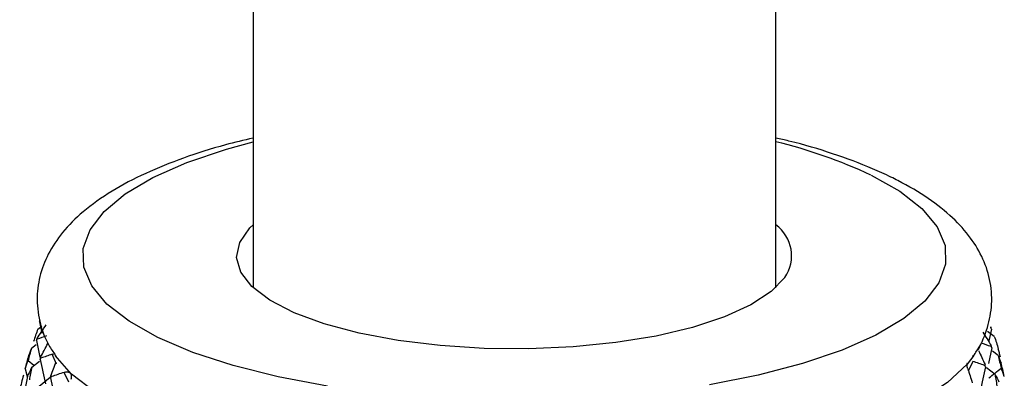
# Paper-space layout '_Dimetric' of a CAD drawing. Header units: millimetres. Extents: x -91 to 91, y -11 to 313.
# Tile 13 of 15: x -22 to 22, y 142 to 158. Entities that reach past the tile are written whole.
import ezdxf

# ---------------------------------------------------------------- set-up
doc = ezdxf.new("R2010")
doc.units = ezdxf.units.MM

psp = doc.layouts.new('_Dimetric')

# ---------------------------------------------------------------- linework, layer by layer
at = {"color": 7, "linetype": 'Continuous', "lineweight": 25}
for p, q in [((-11.5, 226.274), (-11.5, 145.884)), ((11.5, 145.884), (11.5, 226.274)), ((-20.898, 144.389), (-20.794, 143.885)), ((-20.968, 144.068), (-20.794, 144.19)), ((21.113, 143.745), (20.812, 143.958)), ((20.984, 144.068), (20.876, 143.551)), ((-21.029, 143.559), (-20.877, 142.834)), ((-21.25, 143.233), (-21.038, 143.386)), ((-20.346, 142.956), (-20.228, 142.97)), ((21, 143.237), (20.857, 142.555)), ((21.279, 142.907), (21.033, 143.089)), ((-21.148, 142.457), (-21.402, 142.675)), ((-21.233, 142.392), (-20.9, 142.647)), ((-20.147, 142.515), (-20.346, 142.956)), ((20.174, 142.646), (19.969, 142.208)), ((-21.524, 142.316), (-21.432, 141.984)), ((-19.602, 141.729), (-19.815, 142.162)), ((21.146, 142.067), (20.772, 142.361)), ((-20.918, 141.559), (-20.434, 141.955))]:
    psp.add_line(p, q, dxfattribs=at)
at = {"color": 8, "linetype": 'Continuous', "lineweight": 25}
psp.add_line((20.531, 143.451), (20.405, 143.156), dxfattribs=at)
at = {"color": 8, "linetype": 'Continuous', "lineweight": 25, "flags": 128}
for points in [[(-8.227, 141.558), (-10.392, 141.965), (-12.379, 142.462), (-14.155, 143.042), (-15.688, 143.694), (-16.953, 144.407), (-17.928, 145.169), (-18.596, 145.967), (-18.945, 146.787), (-18.971, 147.616), (-18.672, 148.438), (-18.054, 149.24), (-17.127, 150.009), (-15.906, 150.731), (-14.414, 151.393), (-12.675, 151.985), (-11.5, 152.308)], [(15.688, 150.84), (16.953, 150.127), (17.928, 149.364), (18.596, 148.566), (18.945, 147.746), (18.971, 146.918), (18.672, 146.095), (18.054, 145.293), (17.127, 144.524), (15.906, 143.803), (14.414, 143.14), (12.675, 142.549), (10.719, 142.037), (8.579, 141.616)]]:
    psp.add_lwpolyline(points, dxfattribs=at)
at = {"color": 7, "linetype": 'Continuous', "lineweight": 25, "flags": 128}
for points in [[(11.902, 146.336), (11.3, 145.712), (10.405, 145.128), (9.241, 144.599), (7.837, 144.139), (6.231, 143.761), (4.463, 143.473), (2.579, 143.283), (0.629, 143.197), (-1.338, 143.216), (-3.27, 143.34), (-5.117, 143.566), (-6.832, 143.887), (-8.369, 144.296), (-9.69, 144.782), (-10.76, 145.333), (-11.552, 145.933), (-12.044, 146.568), (-12.224, 147.221), (-12.088, 147.875), (-11.638, 148.514), (-11.5, 148.649)], [(20.215, 142.905), (19.923, 142.527), (19.047, 141.71), (17.871, 140.935), (16.413, 140.216), (14.696, 139.564), (12.747, 138.988), (10.598, 138.499), (8.281, 138.103), (5.834, 137.807), (3.294, 137.615), (0.703, 137.532), (-1.9, 137.557), (-4.472, 137.69), (-6.974, 137.93), (-9.366, 138.273), (-11.611, 138.713), (-13.672, 139.243), (-15.517, 139.855), (-17.118, 140.54), (-18.449, 141.286), (-19.489, 142.081), (-20.212, 142.901)]]:
    psp.add_lwpolyline(points, dxfattribs=at)
at = {"color": 8, "linetype": 'Continuous', "lineweight": 25}
psp.add_arc((6.133, 130.3), 22.654, 65.0539, 76.2966, dxfattribs=at)
at = {"color": 7, "linetype": 'Continuous', "lineweight": 25}
for centre, radius, start, end in [((10.518, 147.287), 1.679, 325.5003, 54.2049), ((18.548, 143.665), 2.456, 10.7346, 11.6664), ((-18.668, 143.681), 2.335, 180.6583, 181.622), ((18.592, 143.689), 2.412, 350.5459, 351.4892), ((-18.234, 143.79), 2.784, 200.2543, 201.1115), ((17.863, 143.958), 3.192, 332.1951, 332.9776), ((-17.062, 144.468), 4.142, 216.3955, 217.0532)]:
    psp.add_arc(centre, radius, start, end, dxfattribs=at)
for points, knots in [([(-11.5, 152.467), (-11.909, 152.371), (-13, 152.114), (-14.59, 151.598), (-16.268, 150.926), (-17.749, 150.146), (-18.963, 149.287), (-19.889, 148.363), (-20.531, 147.406), (-20.917, 146.399), (-21.048, 145.335), (-20.89, 144.276), (-20.571, 143.431), (-20.256, 143), (-20.15, 142.856)], [0, 0, 0, 0, 0.060812, 0.161984, 0.264419, 0.36863, 0.475032, 0.567783, 0.651408, 0.728771, 0.803538, 0.882448, 0.960584, 1, 1, 1, 1]), ([(20.162, 142.859), (20.211, 142.92), (20.485, 143.262), (20.793, 143.987), (21.036, 145.038), (20.98, 146.124), (20.649, 147.165), (20.08, 148.116), (19.278, 149.003), (18.221, 149.838), (17.259, 150.405), (16.411, 150.83), (15.502, 151.245), (14.032, 151.787), (12.59, 152.23), (11.693, 152.427), (11.5, 152.469)], [0, 0, 0, 0, 0.017069, 0.096369, 0.171727, 0.251804, 0.329963, 0.409814, 0.495925, 0.591042, 0.691232, 0.712422, 0.765567, 0.869406, 0.971814, 1, 1, 1, 1]), ([(19.945, 142.32), (19.928, 142.382), (19.899, 142.488), (19.923, 142.55), (19.934, 142.575)], [0, 0, 0, 0, 0.5884934, 1, 1, 1, 1]), ([(-19.815, 142.162), (-19.796, 142.168), (-19.759, 142.179), (-19.707, 142.185), (-19.651, 142.184), (-19.596, 142.17), (-19.548, 142.136), (-19.516, 142.084), (-19.499, 142.016), (-19.497, 141.936), (-19.509, 141.874), (-19.516, 141.843)], [0, 0, 0, 0, 0.081752, 0.164931, 0.250654, 0.376507, 0.500448, 0.624254, 0.749972, 0.877224, 1, 1, 1, 1])]:
    psp.add_open_spline(points, degree=3, knots=knots, dxfattribs=at)
for points in [[(-20.898, 144.389), (-20.891, 144.407), (-20.885, 144.425), (-20.878, 144.444)], [(-20.968, 144.068), (-21.034, 143.885), (-21.098, 143.702), (-21.16, 143.517)], [(-21.003, 143.654), (-20.872, 143.853), (-20.738, 144.05), (-20.602, 144.246)], [(20.607, 143.93), (20.733, 143.732), (20.856, 143.533), (20.977, 143.333)], [(20.984, 144.068), (20.974, 144.099), (20.964, 144.131), (20.953, 144.162)], [(20.984, 144.068), (20.976, 144.086), (20.969, 144.104), (20.961, 144.123)], [(-21.029, 143.559), (-21.02, 143.591), (-21.012, 143.623), (-21.003, 143.654)], [(-21.029, 143.559), (-21.02, 143.578), (-21.011, 143.597), (-21.002, 143.615)], [(-20.592, 143.766), (-20.732, 143.716), (-20.868, 143.666), (-21.002, 143.615)], [(-20.846, 142.827), (-20.742, 143.03), (-20.636, 143.232), (-20.526, 143.433)], [(20.971, 143.293), (20.827, 143.346), (20.68, 143.399), (20.531, 143.451)], [(21.113, 143.745), (21.174, 143.562), (21.233, 143.377), (21.289, 143.192)], [(-21.25, 143.233), (-21.303, 143.048), (-21.353, 142.862), (-21.402, 142.675)], [(-21.25, 143.233), (-21.29, 143.126), (-21.328, 143.019), (-21.364, 142.911)], [(20.419, 143.118), (20.518, 142.916), (20.613, 142.712), (20.706, 142.508)], [(21, 143.237), (20.991, 143.256), (20.981, 143.275), (20.971, 143.293)], [(21, 143.237), (20.993, 143.269), (20.985, 143.301), (20.977, 143.333)], [(21.385, 142.835), (21.356, 142.954), (21.324, 143.073), (21.289, 143.192)], [(-21.524, 142.316), (-21.473, 142.515), (-21.42, 142.713), (-21.364, 142.911)], [(-21.524, 142.316), (-21.486, 142.436), (-21.445, 142.556), (-21.402, 142.675)], [(-20.865, 142.731), (-20.859, 142.763), (-20.852, 142.795), (-20.846, 142.827)], [(-20.865, 142.731), (-20.854, 142.75), (-20.843, 142.769), (-20.831, 142.788)], [(-20.865, 142.731), (-20.793, 142.37), (-20.718, 142.01), (-20.638, 141.652)], [(-20.346, 142.956), (-20.511, 142.9), (-20.672, 142.844), (-20.831, 142.788)], [(-20.396, 142.011), (-20.321, 142.217), (-20.243, 142.423), (-20.162, 142.628)], [(20.686, 142.469), (20.518, 142.528), (20.347, 142.587), (20.174, 142.646)], [(21.279, 142.907), (21.326, 142.721), (21.371, 142.534), (21.414, 142.347)], [(21.279, 142.907), (21.325, 142.8), (21.368, 142.692), (21.41, 142.583)], [(21.553, 141.986), (21.508, 142.185), (21.46, 142.384), (21.41, 142.583)], [(-21.233, 142.392), (-21.287, 142.284), (-21.339, 142.175), (-21.389, 142.065)], [(-21.233, 142.392), (-21.272, 142.206), (-21.308, 142.018), (-21.343, 141.83)], [(-19.815, 142.162), (-20.002, 142.099), (-20.186, 142.036), (-20.368, 141.973)], [(19.945, 142.32), (20.014, 142.114), (20.081, 141.907), (20.144, 141.7)], [(20.722, 142.412), (20.651, 142.052), (20.576, 141.694), (20.497, 141.336)], [(20.722, 142.412), (20.71, 142.431), (20.698, 142.45), (20.686, 142.469)], [(20.722, 142.412), (20.717, 142.444), (20.711, 142.476), (20.706, 142.508)], [(20.875, 141.916), (21.055, 142.06), (21.235, 142.204), (21.414, 142.347)], [(21.553, 141.986), (21.509, 142.106), (21.463, 142.227), (21.414, 142.347)], [(-21.604, 142.038), (-21.662, 141.822), (-21.716, 141.604), (-21.768, 141.387)], [(-21.507, 141.465), (-21.47, 141.665), (-21.431, 141.865), (-21.389, 142.065)], [(-20.408, 141.914), (-20.404, 141.946), (-20.4, 141.979), (-20.396, 142.011)], [(-20.408, 141.914), (-20.395, 141.934), (-20.381, 141.953), (-20.368, 141.973)], [(-20.408, 141.914), (-20.338, 141.556), (-20.264, 141.2), (-20.186, 140.844)], [(21.146, 142.067), (21.179, 141.88), (21.21, 141.692), (21.239, 141.503)], [(21.146, 142.067), (21.206, 141.958), (21.263, 141.848), (21.318, 141.738)]]:
    psp.add_open_spline(points, degree=3, dxfattribs=at)

doc.saveas('drawing.dxf')
